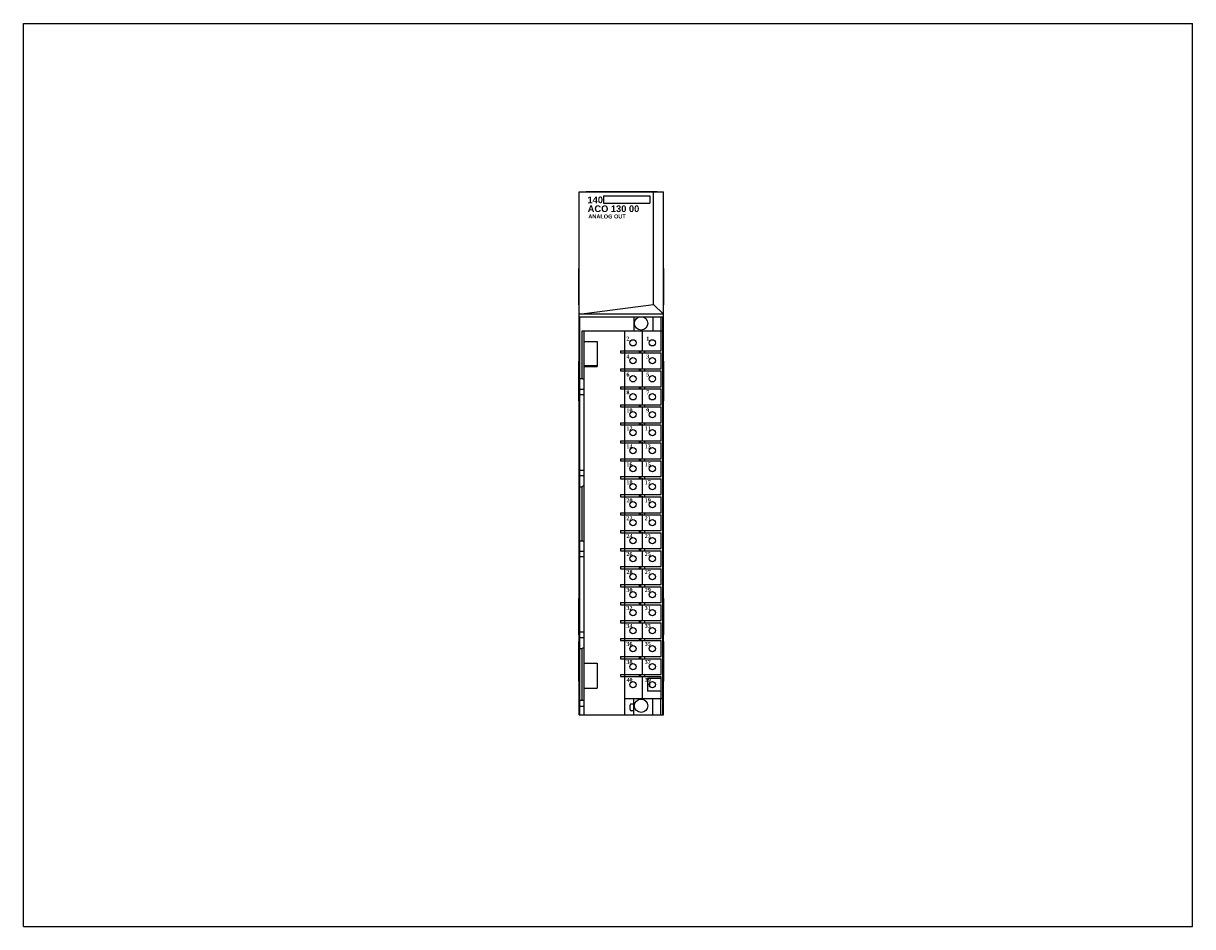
# Model space of a CAD drawing. Extents: x 0 to 22, y 0 to 27.4.
import ezdxf

# ---------------------------------------------------------------- set-up
doc = ezdxf.new("R2010")
doc.units = 0
doc.header["$LTSCALE"] = 1.21
doc.header["$MEASUREMENT"] = 0
doc.layers.get('0').update_dxf_attribs({"linetype": 'CONTINUOUS'})

msp = doc.modelspace()

# ---------------------------------------------------------------- linework, layer by layer
for p, q in [((0, 0), (0, 17)), ((0, 17), (22, 17)), ((22, 0), (22, 17)), ((10.458, 3.989), (10.458, 13.832)), ((10.458, 13.832), (12.046, 13.832)), ((10.588, 13.832), (10.588, 13.837)), ((10.588, 13.837), (11.927, 13.837)), ((10.917, 13.753), (10.917, 13.618)), ((10.917, 13.753), (11.786, 13.753)), ((11.786, 13.753), (11.786, 13.617)), ((11.859, 11.711), (11.859, 13.832)), ((11.927, 13.832), (11.927, 13.837)), ((12.046, 3.989), (12.046, 13.832)), ((10.917, 13.617), (11.786, 13.617)), ((10.452, 11.7), (10.452, 12.389)), ((10.458, 12.389), (10.452, 12.389)), ((12.046, 12.389), (12.052, 12.389)), ((12.052, 11.7), (12.052, 12.389)), ((10.458, 11.7), (10.452, 11.7)), ((10.458, 11.524), (11.859, 11.711)), ((11.859, 11.711), (12.046, 11.524)), ((12.046, 11.7), (12.052, 11.7)), ((12.046, 11.524), (10.458, 11.524)), ((10.472, 3.989), (10.472, 11.479)), ((10.472, 11.479), (11.616, 11.479)), ((11.486, 11.479), (11.486, 11.212)), ((11.63, 11.479), (12.041, 11.479)), ((11.845, 11.479), (11.845, 11.212)), ((11.994, 11.479), (11.994, 11.212)), ((12.033, 11.212), (12.033, 11.479)), ((12.042, 11.459), (12.041, 11.479)), ((12.042, 3.989), (12.042, 11.459)), ((11.647, 10.847), (11.647, 11.221)), ((10.512, 10.315), (10.512, 11.212)), ((10.512, 11.212), (12.033, 11.212)), ((10.551, 3.989), (10.551, 11.212)), ((10.551, 11.015), (10.797, 11.015)), ((10.797, 11.015), (10.797, 10.543)), ((11.317, 10.839), (11.317, 11.212)), ((12.002, 10.839), (12.002, 11.212)), ((12.034, 4.291), (12.034, 11.212)), ((11.235, 10.839), (11.235, 10.799)), ((11.235, 10.839), (12.002, 10.839)), ((11.235, 10.799), (12.002, 10.799)), ((11.313, 10.839), (11.313, 10.799)), ((11.317, 10.5), (11.317, 10.799)), ((11.589, 10.839), (11.589, 10.799)), ((11.609, 10.839), (11.609, 10.799)), ((11.647, 10.509), (11.647, 10.808)), ((11.687, 10.839), (11.687, 10.799)), ((12.002, 10.5), (12.002, 10.799)), ((10.451, 9.895), (10.451, 10.645)), ((10.451, 10.645), (10.458, 10.645)), ((10.456, 9.895), (10.456, 10.645)), ((12.046, 10.645), (12.051, 10.645)), ((12.051, 9.895), (12.051, 10.645)), ((10.451, 10.52), (10.456, 10.52)), ((10.787, 10.552), (10.551, 10.552)), ((10.551, 10.543), (10.797, 10.543)), ((10.787, 10.552), (10.787, 10.543)), ((11.235, 10.5), (11.235, 10.461)), ((11.235, 10.5), (12.002, 10.5)), ((11.235, 10.461), (12.002, 10.461)), ((11.313, 10.5), (11.313, 10.461)), ((11.317, 10.161), (11.317, 10.461)), ((11.589, 10.5), (11.589, 10.461)), ((11.609, 10.5), (11.609, 10.461)), ((11.647, 10.17), (11.647, 10.469)), ((11.687, 10.5), (11.687, 10.461)), ((12.002, 10.161), (12.002, 10.461)), ((12.046, 10.52), (12.051, 10.52)), ((10.472, 10.315), (10.512, 10.315)), ((10.551, 10.293), (10.512, 10.315)), ((11.235, 10.161), (11.235, 10.122)), ((11.235, 10.161), (12.002, 10.161)), ((11.235, 10.122), (12.002, 10.122)), ((11.313, 10.161), (11.313, 10.122)), ((11.317, 9.823), (11.317, 10.122)), ((11.589, 10.161), (11.589, 10.122)), ((11.609, 10.161), (11.609, 10.122)), ((11.647, 9.832), (11.647, 10.131)), ((11.687, 10.161), (11.687, 10.122)), ((12.002, 9.823), (12.002, 10.122)), ((10.451, 10.02), (10.456, 10.02)), ((10.551, 10.111), (10.472, 10.111)), ((10.551, 10.009), (10.472, 10.009)), ((12.046, 10.02), (12.051, 10.02)), ((10.451, 9.895), (10.458, 9.895)), ((11.235, 9.823), (11.235, 9.783)), ((11.235, 9.823), (12.002, 9.823)), ((11.235, 9.783), (12.002, 9.783)), ((11.313, 9.823), (11.313, 9.783)), ((11.317, 9.484), (11.317, 9.783)), ((11.589, 9.823), (11.589, 9.783)), ((11.609, 9.823), (11.609, 9.783)), ((11.647, 9.493), (11.647, 9.792)), ((11.687, 9.823), (11.687, 9.783)), ((12.002, 9.484), (12.002, 9.783)), ((12.051, 9.895), (12.046, 9.895)), ((11.235, 9.484), (11.235, 9.445)), ((11.235, 9.484), (12.002, 9.484)), ((11.313, 9.484), (11.313, 9.445)), ((11.589, 9.484), (11.589, 9.445)), ((11.609, 9.484), (11.609, 9.445)), ((11.687, 9.484), (11.687, 9.445)), ((11.235, 9.445), (12.002, 9.445)), ((11.317, 9.146), (11.317, 9.445)), ((11.647, 9.154), (11.647, 9.454)), ((12.002, 9.146), (12.002, 9.445)), ((11.235, 9.146), (11.235, 9.106)), ((11.235, 9.146), (12.002, 9.146)), ((11.235, 9.106), (12.002, 9.106)), ((11.313, 9.146), (11.313, 9.106)), ((11.317, 8.807), (11.317, 9.106)), ((11.589, 9.146), (11.589, 9.106)), ((11.609, 9.146), (11.609, 9.106)), ((11.647, 8.816), (11.647, 9.115)), ((11.687, 9.146), (11.687, 9.106)), ((12.002, 8.807), (12.002, 9.106)), ((11.235, 8.807), (11.235, 8.768)), ((11.235, 8.807), (12.002, 8.807)), ((11.313, 8.807), (11.313, 8.768)), ((11.589, 8.807), (11.589, 8.768)), ((11.609, 8.807), (11.609, 8.768)), ((11.687, 8.807), (11.687, 8.768)), ((10.551, 8.586), (10.472, 8.586)), ((11.235, 8.768), (12.002, 8.768)), ((11.317, 8.469), (11.317, 8.768)), ((11.647, 8.477), (11.647, 8.776)), ((12.002, 8.469), (12.002, 8.768)), ((10.551, 8.484), (10.472, 8.484)), ((11.235, 8.469), (12.002, 8.469)), ((11.235, 8.469), (11.235, 8.429)), ((11.235, 8.429), (12.002, 8.429)), ((11.313, 8.469), (11.313, 8.429)), ((11.317, 8.13), (11.317, 8.429)), ((11.589, 8.469), (11.589, 8.429)), ((11.609, 8.469), (11.609, 8.429)), ((11.647, 8.139), (11.647, 8.438)), ((11.687, 8.469), (11.687, 8.429)), ((12.002, 8.13), (12.002, 8.429)), ((10.472, 8.28), (10.512, 8.28)), ((10.551, 8.302), (10.512, 8.28)), ((10.512, 7.264), (10.512, 8.28)), ((11.235, 8.13), (12.002, 8.13)), ((11.235, 8.13), (11.235, 8.091)), ((11.235, 8.091), (12.002, 8.091)), ((11.313, 8.13), (11.313, 8.091)), ((11.317, 7.791), (11.317, 8.091)), ((11.589, 8.13), (11.589, 8.091)), ((11.609, 8.13), (11.609, 8.091)), ((11.647, 7.8), (11.647, 8.099)), ((11.687, 8.13), (11.687, 8.091)), ((12.002, 7.791), (12.002, 8.091)), ((11.235, 7.791), (12.002, 7.791)), ((11.235, 7.791), (11.235, 7.752)), ((11.235, 7.752), (12.002, 7.752)), ((11.313, 7.791), (11.313, 7.752)), ((11.317, 7.453), (11.317, 7.752)), ((11.589, 7.791), (11.589, 7.752)), ((11.609, 7.791), (11.609, 7.752)), ((11.647, 7.462), (11.647, 7.761)), ((11.687, 7.791), (11.687, 7.752)), ((12.002, 7.453), (12.002, 7.752)), ((10.472, 7.264), (10.512, 7.264)), ((10.551, 7.241), (10.512, 7.264)), ((11.235, 7.453), (12.002, 7.453)), ((11.235, 7.453), (11.235, 7.413)), ((11.235, 7.413), (12.002, 7.413)), ((11.313, 7.453), (11.313, 7.413)), ((11.317, 7.114), (11.317, 7.413)), ((11.589, 7.453), (11.589, 7.413)), ((11.609, 7.453), (11.609, 7.413)), ((11.647, 7.123), (11.647, 7.422)), ((11.687, 7.453), (11.687, 7.413)), ((12.002, 7.114), (12.002, 7.413)), ((10.551, 7.059), (10.472, 7.059)), ((11.235, 7.114), (12.002, 7.114)), ((11.235, 7.114), (11.235, 7.075)), ((11.235, 7.075), (12.002, 7.075)), ((11.313, 7.114), (11.313, 7.075)), ((11.317, 6.776), (11.317, 7.075)), ((11.589, 7.114), (11.589, 7.075)), ((11.609, 7.114), (11.609, 7.075)), ((11.647, 6.767), (11.647, 7.066)), ((11.687, 7.114), (11.687, 7.075)), ((12.002, 6.776), (12.002, 7.075)), ((10.551, 6.957), (10.472, 6.957)), ((11.235, 6.776), (12.002, 6.776)), ((11.235, 6.776), (11.235, 6.736)), ((11.235, 6.736), (12.002, 6.736)), ((11.313, 6.776), (11.313, 6.736)), ((11.317, 6.437), (11.317, 6.736)), ((11.589, 6.776), (11.589, 6.736)), ((11.609, 6.776), (11.609, 6.736)), ((11.647, 6.428), (11.647, 6.727)), ((11.687, 6.776), (11.687, 6.736)), ((12.002, 6.437), (12.002, 6.736)), ((11.235, 6.437), (12.002, 6.437)), ((11.235, 6.437), (11.235, 6.398)), ((11.235, 6.398), (12.002, 6.398)), ((11.313, 6.437), (11.313, 6.398)), ((11.317, 6.098), (11.317, 6.398)), ((11.589, 6.437), (11.589, 6.398)), ((11.609, 6.437), (11.609, 6.398)), ((11.647, 6.09), (11.647, 6.389)), ((11.687, 6.437), (11.687, 6.398)), ((12.002, 6.098), (12.002, 6.398)), ((10.458, 6.178), (10.452, 6.178)), ((10.452, 5.489), (10.452, 6.178)), ((12.046, 6.178), (12.052, 6.178)), ((12.052, 5.489), (12.052, 6.178)), ((11.235, 6.098), (12.002, 6.098)), ((11.235, 6.098), (11.235, 6.059)), ((11.235, 6.059), (12.002, 6.059)), ((11.313, 6.098), (11.313, 6.059)), ((11.317, 5.76), (11.317, 6.059)), ((11.589, 6.098), (11.589, 6.059)), ((11.609, 6.098), (11.609, 6.059)), ((11.647, 5.751), (11.647, 6.05)), ((11.687, 6.098), (11.687, 6.059)), ((12.002, 5.76), (12.002, 6.059)), ((11.235, 5.76), (12.002, 5.76)), ((11.235, 5.76), (11.235, 5.72)), ((11.235, 5.72), (12.002, 5.72)), ((11.313, 5.76), (11.313, 5.72)), ((11.317, 5.421), (11.317, 5.72)), ((11.589, 5.76), (11.589, 5.72)), ((11.609, 5.76), (11.609, 5.72)), ((11.687, 5.76), (11.687, 5.72)), ((12.002, 5.421), (12.002, 5.72)), ((10.551, 5.539), (10.472, 5.539)), ((11.647, 5.413), (11.647, 5.712)), ((10.451, 5.369), (10.458, 5.369)), ((10.451, 4.619), (10.451, 5.369)), ((10.458, 5.489), (10.452, 5.489)), ((10.456, 4.619), (10.456, 5.369)), ((10.551, 5.437), (10.472, 5.437)), ((11.235, 5.421), (12.002, 5.421)), ((11.235, 5.421), (11.235, 5.382)), ((11.235, 5.382), (12.002, 5.382)), ((11.313, 5.421), (11.313, 5.382)), ((11.317, 5.083), (11.317, 5.382)), ((11.589, 5.421), (11.589, 5.382)), ((11.609, 5.421), (11.609, 5.382)), ((11.647, 5.074), (11.647, 5.373)), ((11.687, 5.421), (11.687, 5.382)), ((12.002, 5.083), (12.002, 5.382)), ((12.046, 5.489), (12.052, 5.489)), ((12.046, 5.369), (12.051, 5.369)), ((12.051, 4.619), (12.051, 5.369)), ((10.451, 5.244), (10.456, 5.244)), ((10.472, 5.232), (10.512, 5.232)), ((10.551, 5.255), (10.512, 5.232)), ((10.512, 4.265), (10.512, 5.232)), ((11.235, 5.083), (12.002, 5.083)), ((11.235, 5.083), (11.235, 5.043)), ((11.313, 5.083), (11.313, 5.043)), ((11.589, 5.083), (11.589, 5.043)), ((11.609, 5.083), (11.609, 5.043)), ((11.687, 5.083), (11.687, 5.043)), ((12.046, 5.244), (12.051, 5.244)), ((10.551, 4.961), (10.797, 4.961)), ((10.797, 4.961), (10.797, 4.488)), ((11.235, 5.043), (12.002, 5.043)), ((11.317, 4.744), (11.317, 5.043)), ((11.647, 4.735), (11.647, 5.035)), ((12.002, 4.744), (12.002, 5.043)), ((10.451, 4.744), (10.456, 4.744)), ((11.235, 4.744), (12.002, 4.744)), ((11.235, 4.744), (11.235, 4.705)), ((11.235, 4.705), (12.002, 4.705)), ((11.313, 4.744), (11.313, 4.705)), ((11.317, 3.989), (11.317, 4.705)), ((11.589, 4.744), (11.589, 4.705)), ((11.609, 4.744), (11.609, 4.705)), ((11.647, 4.283), (11.647, 4.696)), ((11.687, 4.744), (11.687, 4.705)), ((12.002, 4.673), (11.741, 4.673)), ((11.741, 4.673), (11.741, 4.433)), ((12.002, 4.291), (12.002, 4.705)), ((12.046, 4.744), (12.051, 4.744)), ((10.451, 4.619), (10.458, 4.619)), ((10.551, 4.488), (10.797, 4.488)), ((12.002, 4.433), (11.741, 4.433)), ((12.051, 4.619), (12.046, 4.619)), ((10.472, 4.265), (10.551, 4.265)), ((11.317, 4.291), (12.034, 4.291)), ((11.486, 4.189), (11.437, 4.189)), ((11.486, 3.989), (11.486, 4.291)), ((11.845, 3.989), (11.845, 4.291)), ((11.994, 3.989), (11.994, 4.291)), ((12.033, 3.989), (12.033, 4.291)), ((10.458, 3.989), (12.046, 3.989)), ((10.551, 4.146), (10.472, 4.146)), ((11.417, 4.084), (11.417, 4.17)), ((11.486, 4.064), (11.437, 4.064)), ((0, 0), (22, 0))]:
    msp.add_line(p, q)
for centre, radius in [((11.623, 11.354), 0.125), ((11.47, 10.988), 0.0591), ((11.835, 10.988), 0.0591), ((11.47, 10.65), 0.0591), ((11.835, 10.65), 0.0591), ((11.47, 10.311), 0.0591), ((11.835, 10.311), 0.0591), ((11.47, 9.972), 0.0591), ((11.835, 9.972), 0.0591), ((11.47, 9.634), 0.0591), ((11.835, 9.634), 0.0591), ((11.47, 9.295), 0.0591), ((11.835, 9.295), 0.0591), ((11.47, 8.957), 0.0591), ((11.835, 8.957), 0.0591), ((11.47, 8.618), 0.0591), ((11.835, 8.618), 0.0591), ((11.47, 8.28), 0.0591), ((11.835, 8.28), 0.0591), ((11.47, 7.941), 0.0591), ((11.835, 7.941), 0.0591), ((11.47, 7.602), 0.0591), ((11.835, 7.602), 0.0591), ((11.47, 7.264), 0.0591), ((11.835, 7.264), 0.0591), ((11.47, 6.925), 0.0591), ((11.835, 6.925), 0.0591), ((11.47, 6.587), 0.0591), ((11.835, 6.587), 0.0591), ((11.47, 6.248), 0.0591), ((11.835, 6.248), 0.0591), ((11.47, 5.909), 0.0591), ((11.835, 5.909), 0.0591), ((11.47, 5.571), 0.0591), ((11.835, 5.571), 0.0591), ((11.47, 5.232), 0.0591), ((11.835, 5.232), 0.0591), ((11.47, 4.894), 0.0591), ((11.835, 4.894), 0.0591), ((11.47, 4.555), 0.0591), ((11.835, 4.555), 0.0591), ((11.623, 4.157), 0.125)]:
    msp.add_circle(centre, radius)
for centre, radius, start, end in [((11.847, 4.555), 0.0689, 146.4876, 214.153), ((11.437, 4.17), 0.0197, 90, 180), ((11.252, 4.246), 0.185, 333.0613, 341.0926), ((11.437, 4.084), 0.0197, 180, 270)]:
    msp.add_arc(centre, radius, start, end)

# ---------------------------------------------------------------- texts
at = {"attachment_point": 1}
for s, insert, char_height, width in [('\\fArial|b1|i0|c0|p34;140', (10.614, 13.741), 0.125, 0.28225), ('{\\fArial|b1|i0|c0|p34;ACO 130 00}', (10.618, 13.574), 0.125, 1.125), ('{\\fArial|b1|i0|c0|p34;ANALOG OUT}', (10.63, 13.403), 0.075, 0.91063)]:
    msp.add_mtext(s, dxfattribs=dict(at, insert=insert, char_height=char_height, width=width))
at = {"insert": (11.347, 11.105), "char_height": 0.075, "width": 0.6271, "attachment_point": 1, "line_spacing_factor": 2.704}
msp.add_mtext('{\\fTimes New Roman|b1|i0|c0|p18;2           1\\P4           3\\P6           5\\P8           7\\P10         9\\P12        11\\P14        13\\P16        15\\P18        17\\P20        19\\P22        21\\P24        23\\P26        25\\P28        27\\P30        29\\P32        31\\P34        33\\P36        35\\P38        37\\P40        39}', dxfattribs=at)

doc.saveas('drawing.dxf')
